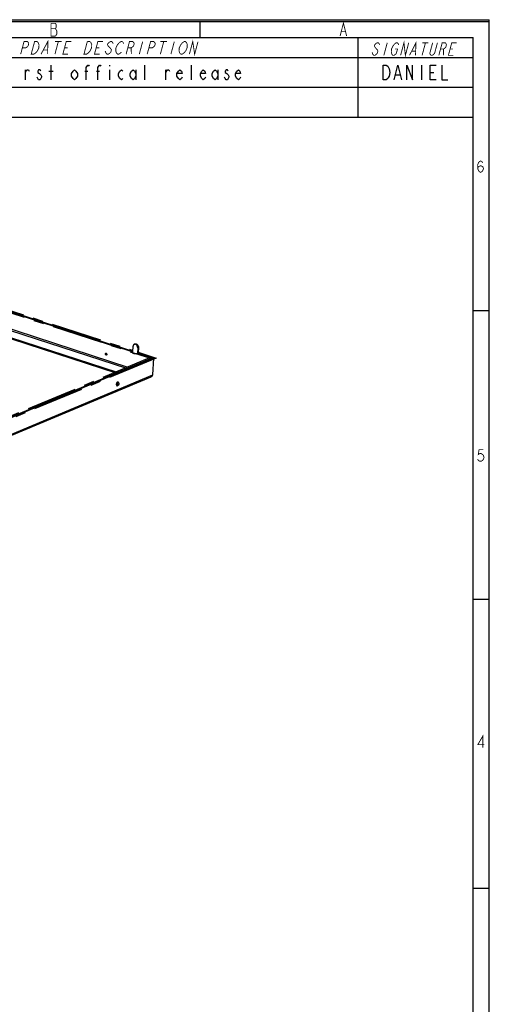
# Model space of a CAD drawing. Header units: millimetres. Extents: x 0 to 420, y 0 to 297.
# Tile 15 of 15: x 340 to 420, y 129 to 297. Entities that reach past the tile are written whole.
import ezdxf

# ---------------------------------------------------------------- set-up
doc = ezdxf.new("R2010")
doc.units = ezdxf.units.MM
doc.header["$LTSCALE"] = 23.1
doc.linetypes.add('CENTER', pattern=[0.6, 0.375, -0.075, 0.075, -0.075])
doc.layers.get('0').update_dxf_attribs({"linetype": 'CONTINUOUS'})
doc.layers.add('DEFAULT_1', color=7, linetype='CENTER')

msp = doc.modelspace()

# ---------------------------------------------------------------- linework, layer by layer
at = {"color": 7, "linetype": 'CONTINUOUS', "true_color": 0xf5f5f5}
for p, q in [((0, 297), (420, 297)), ((0.038, 296.671), (419.978, 296.671)), ((370.592, 296.671), (370.592, 293.928)), ((419.978, 0.358), (419.978, 296.671)), ((420, 0), (420, 297)), ((2.782, 293.928), (417.234, 293.928)), ((397.574, 293.928), (397.574, 280.32)), ((417.234, 3.102), (417.234, 293.928)), ((248.092, 290.551), (417.234, 290.551)), ((340.79, 286.743), (340.79, 288.41)), ((344.79, 288.202), (345.54, 288.202)), ((345.165, 286.743), (345.165, 289.243)), ((350.915, 288.202), (351.415, 288.202)), ((352.915, 288.202), (353.415, 288.202)), ((355.165, 289.243), (355.165, 289.035)), ((355.165, 288.41), (355.165, 286.743)), ((359.665, 288.41), (359.665, 286.743)), ((361.165, 286.743), (361.165, 289.243)), ((364.79, 286.743), (364.79, 288.41)), ((369.165, 286.743), (369.165, 289.243)), ((373.665, 288.41), (373.665, 286.743)), ((408.404, 289.243), (408.404, 286.743)), ((409.904, 287.993), (410.529, 287.993)), ((404.029, 287.577), (404.779, 287.577)), ((248.092, 285.435), (417.234, 285.435)), ((248.092, 280.32), (417.234, 280.32)), ((417.234, 247.286), (419.978, 247.286)), ((417.234, 197.9), (419.978, 197.9)), ((417.234, 148.515), (419.978, 148.515))]:
    msp.add_line(p, q, dxfattribs=at)
at = {"color": 4, "linetype": 'CONTINUOUS'}
for p, q in [((319.084, 253.294), (359.121, 240.272)), ((362.564, 239.152), (330.16, 225.561)), ((360.018, 239.98), (362.564, 239.152))]:
    msp.add_line(p, q, dxfattribs=at)
at = {"color": 3, "linetype": 'CONTINUOUS'}
for p, q in [((319.26, 253.191), (346.002, 244.493)), ((358.099, 237.339), (318.971, 250.065)), ((358.476, 237.497), (319.103, 250.302)), ((355.852, 241.195), (346.134, 244.356)), ((356.513, 236.673), (335.329, 243.563)), ((355.994, 241.244), (359.118, 240.227)), ((359.118, 240.227), (359.169, 241.159)), ((359.96, 240.902), (359.909, 239.97)), ((362.545, 239.204), (330.02, 225.561)), ((359.909, 239.97), (362.265, 239.204)), ((362.265, 239.204), (362.259, 239.083))]:
    msp.add_line(p, q, dxfattribs=at)
at = {"color": 7, "linetype": 'CONTINUOUS'}
for p, q in [((319.382, 253.242), (346.124, 244.544)), ((346.124, 244.544), (346.002, 244.493)), ((346.256, 244.407), (346.134, 244.356)), ((355.942, 241.257), (346.256, 244.407)), ((356.258, 236.566), (335.319, 243.377)), ((356.028, 241.293), (355.942, 241.257)), ((356.116, 241.295), (355.994, 241.244)), ((356.116, 241.295), (359.123, 240.317)), ((359.371, 241.492), (359.493, 241.543)), ((359.96, 240.902), (360.082, 240.953)), ((360.082, 240.953), (360.031, 240.022)), ((362.704, 239.152), (330.178, 225.509)), ((360.031, 240.022), (359.909, 239.97)), ((360.031, 240.022), (362.387, 239.255)), ((362.387, 239.255), (362.265, 239.204)), ((362.387, 239.255), (362.381, 239.135)), ((362.704, 239.152), (362.545, 239.204)), ((362.547, 236.264), (362.704, 239.152)), ((330.021, 222.621), (362.547, 236.264)), ((330.028, 222.425), (362.23, 235.933))]:
    msp.add_line(p, q, dxfattribs=at)
at = {"color": 7, "linetype": 'CONTINUOUS', "true_color": 0xf5f5f5, "const_width": 0.15}
for points in [[(345.149, 296.379), (345.149, 294.184), (345.917, 294.184)], [(346.136, 295.098), (345.917, 295.464), (346.027, 295.647), (346.027, 296.196), (345.917, 296.379), (345.149, 296.379)], [(394.534, 294.214), (395.083, 296.409), (395.632, 294.214)], [(345.149, 295.464), (345.917, 295.464)], [(345.917, 294.184), (346.136, 294.549), (346.136, 295.098)], [(394.754, 294.945), (395.412, 294.945)], [(339.972, 291.107), (340.548, 293.255), (341.111, 293.255), (341.288, 293.076), (341.352, 292.897), (341.256, 292.539), (341.096, 292.36), (340.823, 292.181), (340.26, 292.181)], [(342.349, 293.255), (342.799, 293.255), (342.976, 293.076), (343.041, 292.897), (343.105, 292.718), (343.074, 292.181), (342.817, 291.644), (342.657, 291.465), (342.496, 291.286), (342.223, 291.107), (341.773, 291.107), (342.349, 293.255)], [(343.461, 291.107), (344.6, 293.255), (344.587, 291.107)], [(346.4, 293.255), (345.825, 291.107)], [(345.838, 293.255), (346.963, 293.255)], [(348.076, 291.107), (347.175, 291.107), (347.751, 293.255), (348.651, 293.255)], [(352.109, 292.718), (352.078, 292.181), (351.821, 291.644), (351.661, 291.465), (351.5, 291.286), (351.227, 291.107), (350.777, 291.107), (351.352, 293.255)], [(351.352, 293.255), (351.803, 293.255), (351.98, 293.076), (352.109, 292.718)], [(353.478, 291.107), (352.577, 291.107), (353.153, 293.255), (354.054, 293.255)], [(355.758, 292.897), (355.694, 293.076), (355.517, 293.255), (355.292, 293.255), (355.019, 293.076), (354.858, 292.897), (354.81, 292.718), (354.875, 292.539)], [(356.339, 291.286), (356.21, 291.644), (356.242, 292.181), (356.498, 292.718), (356.659, 292.897), (356.819, 293.076), (357.092, 293.255), (357.317, 293.255), (357.495, 293.076), (357.559, 292.897)], [(357.98, 291.107), (358.555, 293.255), (359.118, 293.255), (359.295, 293.076), (359.36, 292.897), (359.264, 292.539), (359.103, 292.36), (358.83, 292.181), (358.268, 292.181)], [(360.806, 293.255), (360.231, 291.107)], [(361.581, 291.107), (362.157, 293.255), (362.72, 293.255), (362.897, 293.076), (362.961, 292.897), (362.865, 292.539), (362.705, 292.36), (362.432, 292.181), (361.869, 292.181)], [(364.408, 293.255), (363.832, 291.107)], [(363.845, 293.255), (364.971, 293.255)], [(366.209, 293.255), (365.633, 291.107)], [(367.98, 291.465), (367.819, 291.286), (367.546, 291.107), (367.321, 291.107), (367.144, 291.286), (367.079, 291.465), (367.015, 291.644), (367.046, 292.181), (367.303, 292.718), (367.624, 293.076)], [(367.624, 293.076), (367.897, 293.255), (368.122, 293.255), (368.299, 293.076), (368.364, 292.897), (368.428, 292.718), (368.397, 292.181), (368.14, 291.644), (367.98, 291.465)], [(368.784, 291.107), (369.36, 293.255), (369.685, 291.107), (370.26, 293.255)], [(401.253, 292.696), (401.199, 292.875), (401.043, 293.054), (400.839, 293.054), (400.587, 292.875), (400.437, 292.696), (400.389, 292.517), (400.443, 292.338)], [(402.574, 293.054), (401.998, 290.906)], [(403.918, 291.98), (404.326, 291.98), (404.134, 291.264), (403.984, 291.085), (403.732, 290.906), (403.528, 290.906), (403.372, 291.085), (403.318, 291.264), (403.264, 291.443), (403.306, 291.98), (403.552, 292.517), (403.852, 292.875)], [(403.852, 292.875), (404.104, 293.054), (404.308, 293.054), (404.464, 292.875), (404.518, 292.696)], [(404.855, 290.906), (405.431, 293.054), (405.671, 290.906), (406.247, 293.054)], [(406.385, 290.906), (407.471, 293.054), (407.406, 290.906)], [(409.104, 293.054), (408.528, 290.906)], [(408.594, 293.054), (409.614, 293.054)], [(411.144, 293.054), (410.665, 291.264), (410.515, 291.085), (410.263, 290.906), (410.059, 290.906), (409.902, 291.085), (409.848, 291.264), (410.328, 293.054)], [(411.385, 290.906), (411.961, 293.054), (412.471, 293.054), (412.627, 292.875), (412.681, 292.696), (412.585, 292.338), (412.435, 292.159), (412.183, 291.98), (411.673, 291.98)], [(413.834, 290.906), (413.018, 290.906), (413.593, 293.054), (414.41, 293.054)], [(343.878, 291.823), (344.553, 291.823)], [(347.463, 292.181), (348.026, 292.181)], [(352.865, 292.181), (353.428, 292.181)], [(355.406, 292.002), (355.471, 291.823), (355.375, 291.465), (355.214, 291.286), (354.941, 291.107), (354.716, 291.107), (354.539, 291.286), (354.474, 291.465), (354.41, 291.644)], [(354.875, 292.539), (355.406, 292.002)], [(357.175, 291.465), (357.015, 291.286), (356.742, 291.107), (356.517, 291.107), (356.339, 291.286)], [(358.83, 292.181), (358.88, 291.107)], [(400.443, 292.338), (400.911, 291.801), (400.965, 291.622), (400.869, 291.264), (400.719, 291.085), (400.467, 290.906), (400.263, 290.906), (400.107, 291.085), (400.053, 291.264), (399.999, 291.443)], [(406.781, 291.622), (407.393, 291.622)], [(412.183, 291.98), (412.201, 290.906)], [(413.305, 291.98), (413.816, 291.98)], [(418.024, 271.539), (418.148, 271.869), (418.518, 272.033), (418.889, 271.869), (419.012, 271.539), (418.889, 271.21), (418.765, 271.046), (418.518, 270.881), (418.271, 271.046), (418.148, 271.21), (418.024, 271.539), (418.024, 272.198), (418.148, 272.527), (418.271, 272.692), (418.518, 272.856), (418.765, 272.692), (418.889, 272.527)], [(418.991, 223.471), (418.25, 223.471), (418.127, 222.648), (418.373, 222.812), (418.62, 222.812), (418.867, 222.648), (418.991, 222.483), (419.114, 222.154), (418.991, 221.825), (418.867, 221.66), (418.62, 221.495), (418.373, 221.495), (418.127, 221.66), (418.003, 221.825)], [(418.9, 172.54), (418.9, 174.515), (418.036, 173.034), (419.147, 173.034)]]:
    msp.add_lwpolyline(points, dxfattribs=at)
at = {"color": 7, "linetype": 'CONTINUOUS', "true_color": 0xf5f5f5}
for points in [[(340.79, 287.993), (341.04, 288.41), (341.29, 288.41), (341.415, 288.202)], [(343.415, 288.202), (343.29, 288.41), (343.04, 288.41), (342.915, 288.202), (342.915, 287.993), (343.165, 287.785), (343.415, 287.577), (343.54, 287.368), (343.54, 287.16), (343.415, 286.952), (343.29, 286.743), (343.04, 286.743), (342.915, 286.952), (342.79, 287.16)], [(349.665, 287.368), (349.415, 286.952), (349.165, 286.743), (348.915, 286.952), (348.665, 287.368), (348.665, 287.785), (348.915, 288.202), (349.165, 288.41), (349.415, 288.202), (349.665, 287.785), (349.665, 287.368)], [(351.165, 286.743), (351.165, 288.827), (351.415, 289.243), (351.54, 289.243), (351.665, 289.035)], [(353.165, 286.743), (353.165, 288.827), (353.415, 289.243), (353.54, 289.243), (353.665, 289.035)], [(357.415, 286.952), (357.165, 286.743), (356.915, 286.952), (356.665, 287.368), (356.665, 287.785), (356.915, 288.202), (357.165, 288.41), (357.415, 288.202)], [(359.665, 287.368), (359.415, 286.952), (359.165, 286.743), (358.915, 286.952), (358.665, 287.368), (358.665, 287.785), (358.915, 288.202), (359.165, 288.41), (359.415, 288.202), (359.665, 287.785)], [(364.79, 287.993), (365.04, 288.41), (365.29, 288.41), (365.415, 288.202)], [(367.54, 287.16), (367.415, 286.952), (367.165, 286.743), (366.915, 286.952), (366.665, 287.368), (366.665, 287.785), (366.915, 288.202), (367.165, 288.41), (367.415, 288.202), (367.54, 287.785), (366.665, 287.785)], [(371.54, 287.16), (371.415, 286.952), (371.165, 286.743), (370.915, 286.952), (370.665, 287.368), (370.665, 287.785), (370.915, 288.202), (371.165, 288.41), (371.415, 288.202), (371.54, 287.785), (370.665, 287.785)], [(373.665, 287.368), (373.415, 286.952), (373.165, 286.743), (372.915, 286.952), (372.665, 287.368), (372.665, 287.785), (372.915, 288.202), (373.165, 288.41), (373.415, 288.202), (373.665, 287.785)], [(375.415, 288.202), (375.29, 288.41), (375.04, 288.41), (374.915, 288.202), (374.915, 287.993), (375.165, 287.785), (375.415, 287.577), (375.54, 287.368), (375.54, 287.16), (375.415, 286.952), (375.29, 286.743), (375.04, 286.743), (374.915, 286.952), (374.79, 287.16)], [(377.54, 287.16), (377.415, 286.952), (377.165, 286.743), (376.915, 286.952), (376.665, 287.368), (376.665, 287.785), (376.915, 288.202), (377.165, 288.41), (377.415, 288.202), (377.54, 287.785), (376.665, 287.785)], [(401.904, 289.243), (402.404, 289.243), (402.654, 289.035), (402.779, 288.827), (402.904, 288.618), (403.029, 287.993), (402.904, 287.368), (402.779, 287.16), (402.654, 286.952), (402.404, 286.743), (401.904, 286.743), (401.904, 289.243)], [(403.779, 286.743), (404.404, 289.243), (405.029, 286.743)], [(405.904, 286.743), (405.904, 289.243), (406.904, 286.743), (406.904, 289.243)], [(410.904, 286.743), (409.904, 286.743), (409.904, 289.243), (410.904, 289.243)], [(411.904, 289.243), (411.904, 286.743), (412.904, 286.743)]]:
    msp.add_lwpolyline(points, dxfattribs=at)
at = {"color": 7, "linetype": 'CONTINUOUS'}
for centre, radius, start, end in [((346.01, 244.314), 0.263, 20.59469, 23.27051), ((356.295, 234.617), 0.53, 45.44189, 49.56299)]:
    msp.add_arc(centre, radius, start, end, dxfattribs=at)
at = {"color": 3, "linetype": 'CONTINUOUS'}
for centre, radius, start, end in [((355.95, 241.138), 0.113, 112.80992, 122.25358), ((354.759, 239.887), 0.124, 188.31116, 198.9083), ((354.763, 239.888), 0.128, 198.86059, 209.24307), ((354.493, 239.775), 0.208, 10.1804, 17.35569)]:
    msp.add_arc(centre, radius, start, end, dxfattribs=at)
for points, knots in [([(346.056, 244.464), (346.052, 244.468), (346.035, 244.479), (346.017, 244.489), (346.002, 244.493)], [0, 0, 0, 0, 0.2600065, 1, 1, 1, 1]), ([(346.102, 244.417), (346.098, 244.421), (346.085, 244.439), (346.069, 244.454), (346.056, 244.464)], [0, 0, 0, 0, 0.2564824, 1, 1, 1, 1]), ([(355.89, 241.233), (355.878, 241.226), (355.865, 241.214), (355.854, 241.199), (355.852, 241.195)], [0, 0, 0, 0, 0.7429124, 1, 1, 1, 1]), ([(355.994, 241.244), (355.986, 241.246), (355.958, 241.253), (355.926, 241.25), (355.906, 241.242)], [0, 0, 0, 0, 0.2632731, 1, 1, 1, 1]), ([(359.371, 241.492), (359.342, 241.48), (359.287, 241.445), (359.2, 241.338), (359.173, 241.231), (359.169, 241.159)], [0, 0, 0, 0, 0.2301768, 0.4704597, 1, 1, 1, 1]), ([(359.658, 241.467), (359.613, 241.492), (359.517, 241.524), (359.415, 241.51), (359.371, 241.492)], [0, 0, 0, 0, 0.5215804, 1, 1, 1, 1]), ([(359.96, 240.902), (359.966, 241.015), (359.911, 241.241), (359.754, 241.416), (359.658, 241.467)], [0, 0, 0, 0, 0.5091625, 1, 1, 1, 1]), ([(354.635, 239.661), (354.615, 239.653), (354.564, 239.652), (354.5, 239.696), (354.456, 239.766), (354.445, 239.822), (354.447, 239.85)], [0, 0, 0, 0, 0.2122941, 0.4572403, 0.7297031, 1, 1, 1, 1]), ([(354.447, 239.85), (354.448, 239.873), (354.459, 239.917), (354.493, 239.949), (354.512, 239.957)], [0, 0, 0, 0, 0.532723, 1, 1, 1, 1]), ([(354.553, 239.963), (354.558, 239.963), (354.578, 239.961), (354.596, 239.953), (354.609, 239.945)], [0, 0, 0, 0, 0.2393242, 1, 1, 1, 1]), ([(354.609, 239.945), (354.619, 239.94), (354.655, 239.912), (354.68, 239.87), (354.691, 239.837)], [0, 0, 0, 0, 0.2383432, 1, 1, 1, 1]), ([(354.684, 239.707), (354.681, 239.702), (354.669, 239.683), (354.65, 239.668), (354.635, 239.661)], [0, 0, 0, 0, 0.2628609, 1, 1, 1, 1]), ([(354.698, 239.781), (354.693, 239.783), (354.675, 239.794), (354.66, 239.812), (354.652, 239.826)], [0, 0, 0, 0, 0.2361122, 1, 1, 1, 1]), ([(354.7, 239.768), (354.7, 239.762), (354.697, 239.741), (354.691, 239.72), (354.684, 239.707)], [0, 0, 0, 0, 0.2611207, 1, 1, 1, 1])]:
    msp.add_open_spline(points, degree=3, knots=knots, dxfattribs=at)
for points in [[(346.134, 244.356), (346.126, 244.377), (346.115, 244.398), (346.102, 244.417)], [(354.512, 239.957), (354.525, 239.962), (354.539, 239.964), (354.553, 239.963)], [(354.637, 239.869), (354.636, 239.877), (354.635, 239.884), (354.636, 239.892)], [(354.636, 239.892), (354.636, 239.9), (354.638, 239.908), (354.64, 239.916)], [(354.697, 239.811), (354.7, 239.797), (354.701, 239.782), (354.7, 239.768)]]:
    msp.add_open_spline(points, degree=3, dxfattribs=at)
at = {"color": 7, "linetype": 'CONTINUOUS'}
for points, knots in [([(346.124, 244.544), (346.129, 244.543), (346.148, 244.536), (346.166, 244.525), (346.178, 244.516)], [0, 0, 0, 0, 0.2404497, 1, 1, 1, 1]), ([(346.178, 244.516), (346.186, 244.51), (346.216, 244.482), (346.239, 244.447), (346.252, 244.418)], [0, 0, 0, 0, 0.2414391, 1, 1, 1, 1]), ([(356.061, 241.301), (356.075, 241.303), (356.093, 241.301), (356.111, 241.296), (356.116, 241.295)], [0, 0, 0, 0, 0.7416672, 1, 1, 1, 1]), ([(359.493, 241.543), (359.524, 241.556), (359.593, 241.571), (359.701, 241.557), (359.807, 241.509), (359.937, 241.403), (360.055, 241.216), (360.086, 241.04), (360.082, 240.953)], [0, 0, 0, 0, 0.1044994, 0.2142959, 0.3326427, 0.4600263, 0.7311627, 1, 1, 1, 1]), ([(362.23, 235.933), (362.302, 235.963), (362.433, 236.055), (362.517, 236.191), (362.547, 236.264)], [0, 0, 0, 0, 0.4977525, 1, 1, 1, 1]), ([(356.301, 234.628), (356.3, 234.598), (356.305, 234.543), (356.331, 234.47), (356.379, 234.42), (356.421, 234.412), (356.441, 234.413)], [0, 0, 0, 0, 0.314215, 0.5776834, 0.7954675, 1, 1, 1, 1]), ([(356.323, 234.769), (356.32, 234.757), (356.308, 234.711), (356.301, 234.664), (356.301, 234.628)], [0, 0, 0, 0, 0.257347, 1, 1, 1, 1]), ([(356.518, 235.035), (356.472, 235.015), (356.388, 234.932), (356.34, 234.829), (356.323, 234.769)], [0, 0, 0, 0, 0.446266, 1, 1, 1, 1]), ([(356.479, 234.78), (356.473, 234.766), (356.451, 234.707), (356.441, 234.644), (356.442, 234.598)], [0, 0, 0, 0, 0.2575183, 1, 1, 1, 1]), ([(356.442, 234.598), (356.443, 234.572), (356.449, 234.525), (356.479, 234.465), (356.532, 234.433), (356.571, 234.44), (356.588, 234.446)], [0, 0, 0, 0, 0.3114598, 0.5643102, 0.7767576, 1, 1, 1, 1]), ([(356.579, 234.92), (356.569, 234.912), (356.527, 234.872), (356.497, 234.821), (356.479, 234.78)], [0, 0, 0, 0, 0.224577, 1, 1, 1, 1]), ([(356.638, 235.02), (356.623, 235.034), (356.582, 235.052), (356.538, 235.043), (356.518, 235.035)], [0, 0, 0, 0, 0.4815133, 1, 1, 1, 1]), ([(356.618, 234.943), (356.615, 234.942), (356.601, 234.936), (356.588, 234.927), (356.579, 234.92)], [0, 0, 0, 0, 0.2361331, 1, 1, 1, 1]), ([(356.738, 234.907), (356.726, 234.926), (356.689, 234.959), (356.639, 234.952), (356.618, 234.943)], [0, 0, 0, 0, 0.4977015, 1, 1, 1, 1]), ([(356.701, 234.715), (356.691, 234.71), (356.674, 234.689), (356.665, 234.659), (356.667, 234.635), (356.672, 234.62), (356.684, 234.612), (356.692, 234.614), (356.696, 234.616)], [0, 0, 0, 0, 0.2582442, 0.5684466, 0.7056656, 0.816288, 0.9061885, 1, 1, 1, 1]), ([(356.696, 234.616), (356.706, 234.62), (356.723, 234.641), (356.732, 234.671), (356.731, 234.696), (356.725, 234.71), (356.714, 234.718), (356.705, 234.716), (356.701, 234.715)], [0, 0, 0, 0, 0.2582442, 0.5684466, 0.7056656, 0.816288, 0.9061885, 1, 1, 1, 1]), ([(356.782, 234.71), (356.785, 234.744), (356.783, 234.813), (356.756, 234.878), (356.738, 234.907)], [0, 0, 0, 0, 0.5004568, 1, 1, 1, 1])]:
    msp.add_open_spline(points, degree=3, knots=knots, dxfattribs=at)
for points in [[(356.028, 241.293), (356.039, 241.297), (356.05, 241.3), (356.061, 241.301)], [(356.441, 234.413), (356.491, 234.417), (356.541, 234.428), (356.588, 234.446)], [(356.595, 234.449), (356.627, 234.463), (356.656, 234.482), (356.682, 234.506)], [(356.738, 234.907), (356.717, 234.939), (356.693, 234.968), (356.667, 234.995)], [(356.682, 234.506), (356.709, 234.532), (356.732, 234.564), (356.749, 234.598)], [(356.749, 234.598), (356.766, 234.633), (356.777, 234.671), (356.782, 234.71)]]:
    msp.add_open_spline(points, degree=3, dxfattribs=at)
at = {"color": 4, "linetype": 'CONTINUOUS'}
for points, knots in [([(359.04, 240.247), (359.034, 240.242), (359.022, 240.231), (359.001, 240.215), (358.991, 240.197), (358.971, 240.161), (358.983, 240.105), (359.039, 240.05), (359.101, 240.016), (359.131, 240), (359.171, 239.986), (359.196, 239.976), (359.209, 239.971)], [0, 0, 0, 0, 0.0625, 0.125, 0.1875, 0.25, 0.5, 0.75, 0.8125, 0.875, 0.9375, 1, 1, 1, 1]), ([(359.209, 239.971), (359.227, 239.966), (359.264, 239.957), (359.317, 239.94), (359.381, 239.932), (359.44, 239.919), (359.506, 239.915), (359.57, 239.907), (359.634, 239.909), (359.699, 239.906), (359.76, 239.913), (359.826, 239.915), (359.878, 239.926), (359.937, 239.934), (359.974, 239.946), (360.005, 239.956), (360.031, 239.962), (360.047, 239.971), (360.073, 239.983), (360.091, 239.992), (360.104, 239.998)], [0, 0, 0, 0, 0.0625, 0.125, 0.1875, 0.25, 0.3125, 0.375, 0.4375, 0.5, 0.5625, 0.625, 0.6875, 0.75, 0.8125, 0.84375, 0.875, 0.90625, 0.9375, 1, 1, 1, 1])]:
    msp.add_open_spline(points, degree=3, knots=knots, dxfattribs=at)
for points in [[(359.065, 240.262), (359.058, 240.258), (359.05, 240.254), (359.04, 240.247)], [(359.122, 240.287), (359.112, 240.284), (359.09, 240.275), (359.074, 240.267), (359.065, 240.262)], [(360.102, 240.202), (360.086, 240.213), (360.067, 240.225), (360.043, 240.237)], [(360.174, 240.103), (360.17, 240.119), (360.16, 240.153), (360.123, 240.185), (360.102, 240.202)], [(360.104, 239.998), (360.126, 240.014), (360.167, 240.047), (360.173, 240.085), (360.174, 240.103)]]:
    msp.add_open_spline(points, degree=3, dxfattribs=at)
at = {"layer": 'DEFAULT_1', "color": 4, "linetype": 'CENTER'}
for p, q in [((319.01, 253.501), (359.131, 240.453)), ((319.157, 253.086), (361.996, 239.153)), ((361.996, 239.153), (330.087, 225.768)), ((363.131, 239.152), (330.233, 225.353)), ((360.038, 240.158), (363.131, 239.152))]:
    msp.add_line(p, q, dxfattribs=at)

doc.saveas('drawing.dxf')
